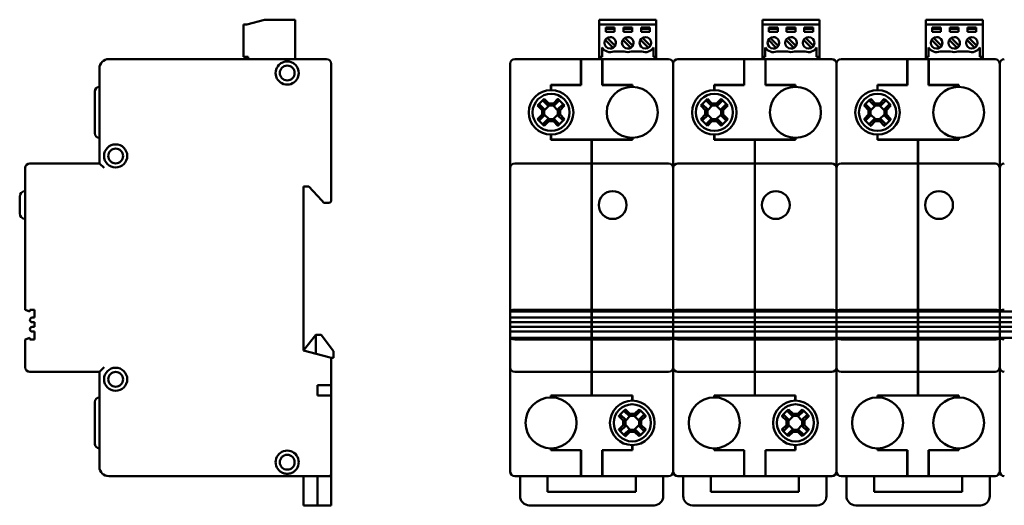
# Model space of a CAD drawing. Header units: millimetres. Extents: x 30 to 384, y 41 to 270.
# Tile 1 of 3: x 30 to 242, y 41 to 146. Entities that reach past the tile are written whole.
import ezdxf

# ---------------------------------------------------------------- set-up
doc = ezdxf.new("R2010")
doc.units = ezdxf.units.MM
doc.layers.add('Viditelné hrany(CSN)', color=7, linetype='Continuous', lineweight=50)

msp = doc.modelspace()

# ---------------------------------------------------------------- linework, layer by layer
at = {"layer": 'Viditelné hrany(CSN)'}
for p, q in [((78.12, 144.71), (78.12, 137.71)), ((78.82, 144.71), (78.12, 144.71)), ((78.82, 144.71), (82.62, 145.71)), ((89.22, 145.71), (82.62, 145.71)), ((89.22, 145.71), (89.22, 137.21)), ((154.83, 145.71), (167.13, 145.71)), ((154.83, 144.71), (154.83, 145.71)), ((154.83, 144.71), (154.83, 137.71)), ((167.13, 144.71), (154.83, 144.71)), ((167.13, 144.71), (167.13, 145.71)), ((167.13, 144.71), (167.13, 137.71)), ((190.03, 145.71), (202.33, 145.71)), ((190.03, 144.71), (190.03, 145.71)), ((190.03, 144.71), (190.03, 137.71)), ((202.33, 144.71), (190.03, 144.71)), ((202.33, 144.71), (202.33, 145.71)), ((202.33, 144.71), (202.33, 137.71)), ((225.23, 145.71), (237.53, 145.71)), ((225.23, 144.71), (225.23, 145.71)), ((225.23, 144.71), (225.23, 137.71)), ((237.53, 144.71), (225.23, 144.71)), ((237.53, 144.71), (237.53, 145.71)), ((237.53, 144.71), (237.53, 137.71)), ((156.23, 143.11), (156.23, 144.01)), ((156.23, 144.01), (158.13, 144.01)), ((156.23, 143.71), (158.13, 143.71)), ((158.13, 143.11), (156.23, 143.11)), ((158.13, 144.01), (158.13, 143.11)), ((160.03, 143.11), (160.03, 144.01)), ((160.03, 144.01), (161.93, 144.01)), ((160.03, 143.71), (161.93, 143.71)), ((161.93, 143.11), (160.03, 143.11)), ((161.93, 144.01), (161.93, 143.11)), ((163.83, 143.11), (163.83, 144.01)), ((163.83, 144.01), (165.73, 144.01)), ((163.83, 143.71), (165.73, 143.71)), ((165.73, 143.11), (163.83, 143.11)), ((165.73, 144.01), (165.73, 143.11)), ((191.43, 143.11), (191.43, 144.01)), ((191.43, 144.01), (193.33, 144.01)), ((191.43, 143.71), (193.33, 143.71)), ((193.33, 143.11), (191.43, 143.11)), ((193.33, 144.01), (193.33, 143.11)), ((195.23, 143.11), (195.23, 144.01)), ((195.23, 144.01), (197.13, 144.01)), ((195.23, 143.71), (197.13, 143.71)), ((197.13, 143.11), (195.23, 143.11)), ((197.13, 144.01), (197.13, 143.11)), ((199.03, 143.11), (199.03, 144.01)), ((199.03, 144.01), (200.93, 144.01)), ((199.03, 143.71), (200.93, 143.71)), ((200.93, 143.11), (199.03, 143.11)), ((200.93, 144.01), (200.93, 143.11)), ((226.63, 143.11), (226.63, 144.01)), ((226.63, 144.01), (228.53, 144.01)), ((226.63, 143.71), (228.53, 143.71)), ((228.53, 143.11), (226.63, 143.11)), ((228.53, 144.01), (228.53, 143.11)), ((230.43, 143.11), (230.43, 144.01)), ((230.43, 144.01), (232.33, 144.01)), ((230.43, 143.71), (232.33, 143.71)), ((232.33, 143.11), (230.43, 143.11)), ((232.33, 144.01), (232.33, 143.11)), ((234.23, 143.11), (234.23, 144.01)), ((234.23, 144.01), (236.13, 144.01)), ((234.23, 143.71), (236.13, 143.71)), ((236.13, 143.11), (234.23, 143.11)), ((236.13, 144.01), (236.13, 143.11)), ((157.8, 139.64), (156.1, 141.35)), ((156.52, 141.78), (158.23, 140.07)), ((161.61, 139.64), (159.9, 141.35)), ((160.32, 141.78), (162.04, 140.07)), ((165.42, 139.64), (163.71, 141.36)), ((164.13, 141.78), (165.85, 140.07)), ((193, 139.64), (191.3, 141.35)), ((191.72, 141.78), (193.43, 140.07)), ((196.81, 139.64), (195.1, 141.35)), ((195.52, 141.78), (197.24, 140.07)), ((200.62, 139.64), (198.91, 141.36)), ((199.33, 141.78), (201.05, 140.07)), ((228.2, 139.64), (226.5, 141.35)), ((226.92, 141.78), (228.63, 140.07)), ((232.01, 139.64), (230.3, 141.35)), ((230.72, 141.78), (232.44, 140.07)), ((235.82, 139.64), (234.11, 141.36)), ((234.53, 141.78), (236.25, 140.07)), ((155.44, 137.71), (155.44, 139.71)), ((157.94, 138.87), (160.21, 138.87)), ((161.74, 138.87), (164.01, 138.87)), ((166.51, 139.71), (166.51, 137.71)), ((190.64, 137.71), (190.64, 139.71)), ((193.14, 138.87), (195.41, 138.87)), ((196.94, 138.87), (199.21, 138.87)), ((201.71, 139.71), (201.71, 137.71)), ((225.84, 137.71), (225.84, 139.71)), ((228.34, 138.87), (230.61, 138.87)), ((232.14, 138.87), (234.41, 138.87)), ((236.91, 139.71), (236.91, 137.71)), ((96.02, 137.21), (49.02, 137.21)), ((78.12, 137.71), (79.12, 137.71)), ((79.12, 137.71), (79.12, 137.21)), ((97.02, 106.71), (97.02, 136.21)), ((135.59, 135.21), (135.59, 136.21)), ((150.86, 137.21), (136.59, 137.21)), ((150.86, 137.21), (150.86, 135.21)), ((150.86, 137.21), (150.91, 137.21)), ((150.86, 137.16), (150.91, 137.16)), ((150.91, 135.21), (150.91, 137.21)), ((155.46, 137.21), (150.91, 137.21)), ((154.83, 137.21), (154.83, 137.71)), ((154.83, 137.71), (155.44, 137.71)), ((155.46, 137.21), (155.46, 135.21)), ((155.46, 137.21), (155.51, 137.21)), ((155.51, 137.16), (155.46, 137.16)), ((155.51, 135.21), (155.51, 137.21)), ((169.79, 137.21), (155.51, 137.21)), ((166.51, 137.71), (167.13, 137.71)), ((167.13, 137.71), (167.13, 137.21)), ((170.79, 136.21), (170.79, 135.21)), ((170.79, 135.21), (170.79, 136.21)), ((186.06, 137.21), (171.79, 137.21)), ((186.06, 137.21), (186.06, 135.21)), ((186.06, 137.21), (186.11, 137.21)), ((186.06, 137.16), (186.11, 137.16)), ((186.11, 135.21), (186.11, 137.21)), ((190.66, 137.21), (186.11, 137.21)), ((190.03, 137.21), (190.03, 137.71)), ((190.03, 137.71), (190.64, 137.71)), ((190.66, 137.21), (190.66, 135.21)), ((190.66, 137.21), (190.71, 137.21)), ((190.71, 137.16), (190.66, 137.16)), ((190.71, 135.21), (190.71, 137.21)), ((204.99, 137.21), (190.71, 137.21)), ((201.71, 137.71), (202.33, 137.71)), ((202.33, 137.71), (202.33, 137.21)), ((205.99, 136.21), (205.99, 135.21)), ((205.99, 135.21), (205.99, 136.21)), ((221.26, 137.21), (206.99, 137.21)), ((221.26, 137.21), (221.26, 135.21)), ((221.26, 137.21), (221.31, 137.21)), ((221.26, 137.16), (221.31, 137.16)), ((221.31, 135.21), (221.31, 137.21)), ((225.86, 137.21), (221.31, 137.21)), ((225.23, 137.21), (225.23, 137.71)), ((225.23, 137.71), (225.84, 137.71)), ((225.86, 137.21), (225.86, 135.21)), ((225.86, 137.21), (225.91, 137.21)), ((225.91, 137.16), (225.86, 137.16)), ((225.91, 135.21), (225.91, 137.21)), ((240.19, 137.21), (225.91, 137.21)), ((236.91, 137.71), (237.53, 137.71)), ((237.53, 137.71), (237.53, 137.21)), ((241.19, 136.21), (241.19, 135.21)), ((241.19, 135.21), (241.19, 136.21)), ((47.02, 135.21), (47.02, 114.71)), ((135.59, 135.21), (135.59, 116.31)), ((150.86, 131.64), (150.86, 135.21)), ((150.91, 135.21), (150.91, 131.59)), ((155.46, 131.59), (155.46, 135.21)), ((155.51, 135.21), (155.51, 131.64)), ((170.79, 116.31), (170.79, 135.21)), ((170.79, 135.21), (170.79, 116.31)), ((186.06, 131.64), (186.06, 135.21)), ((186.11, 135.21), (186.11, 131.59)), ((190.66, 131.59), (190.66, 135.21)), ((190.71, 135.21), (190.71, 131.64)), ((205.99, 116.31), (205.99, 135.21)), ((205.99, 135.21), (205.99, 116.31)), ((221.26, 131.64), (221.26, 135.21)), ((221.31, 135.21), (221.31, 131.59)), ((225.86, 131.59), (225.86, 135.21)), ((225.91, 135.21), (225.91, 131.64)), ((241.19, 116.31), (241.19, 135.21)), ((241.19, 135.21), (241.19, 116.31)), ((46.02, 121.21), (46.02, 130.21)), ((144.41, 130.51), (144.41, 131.64)), ((144.41, 131.64), (150.86, 131.64)), ((144.41, 130.51), (144.44, 130.51)), ((144.44, 130.51), (144.46, 130.51)), ((150.91, 131.59), (144.46, 131.59)), ((144.46, 131.59), (144.46, 130.51)), ((161.91, 131.59), (155.46, 131.59)), ((155.51, 131.64), (161.96, 131.64)), ((161.91, 131.21), (161.91, 131.59)), ((161.96, 131.64), (161.96, 131.21)), ((179.61, 130.51), (179.61, 131.64)), ((179.61, 131.64), (186.06, 131.64)), ((179.61, 130.51), (179.64, 130.51)), ((179.64, 130.51), (179.66, 130.51)), ((186.11, 131.59), (179.66, 131.59)), ((179.66, 131.59), (179.66, 130.51)), ((197.11, 131.59), (190.66, 131.59)), ((190.71, 131.64), (197.16, 131.64)), ((197.11, 131.21), (197.11, 131.59)), ((197.16, 131.64), (197.16, 131.21)), ((214.81, 130.51), (214.81, 131.64)), ((214.81, 131.64), (221.26, 131.64)), ((214.81, 130.51), (214.84, 130.51)), ((214.84, 130.51), (214.86, 130.51)), ((221.31, 131.59), (214.86, 131.59)), ((214.86, 131.59), (214.86, 130.51)), ((232.31, 131.59), (225.86, 131.59)), ((225.91, 131.64), (232.36, 131.64)), ((232.31, 131.21), (232.31, 131.59)), ((232.36, 131.64), (232.36, 131.21)), ((143.75, 127.2), (142.8, 128.15)), ((142.97, 128.62), (143.94, 127.65)), ((143.94, 127.65), (144.93, 127.65)), ((144.93, 127.65), (145.9, 128.62)), ((146.07, 128.15), (145.12, 127.2)), ((178.95, 127.2), (178, 128.15)), ((178.17, 128.62), (179.14, 127.65)), ((179.14, 127.65), (180.13, 127.65)), ((180.13, 127.65), (181.1, 128.62)), ((181.27, 128.15), (180.32, 127.2)), ((214.15, 127.2), (213.2, 128.15)), ((213.37, 128.62), (214.34, 127.65)), ((214.34, 127.65), (215.33, 127.65)), ((215.33, 127.65), (216.3, 128.62)), ((216.47, 128.15), (215.52, 127.2)), ((142.5, 126.21), (141.53, 127.18)), ((142, 127.35), (142.95, 126.4)), ((142.5, 125.22), (142.5, 126.21)), ((144, 127.2), (142.95, 126.15)), ((142.95, 126.39), (142.95, 126.4)), ((142.95, 126.39), (142.95, 125.03)), ((143.76, 127.2), (143.75, 127.2)), ((145.12, 127.2), (143.76, 127.2)), ((145.92, 126.15), (144.87, 127.2)), ((145.12, 127.2), (145.12, 127.2)), ((145.92, 126.4), (146.87, 127.35)), ((145.92, 126.39), (145.92, 126.4)), ((145.92, 125.03), (145.92, 126.39)), ((147.34, 127.18), (146.37, 126.21)), ((146.37, 126.21), (146.37, 125.22)), ((177.7, 126.21), (176.73, 127.18)), ((177.2, 127.35), (178.15, 126.4)), ((177.7, 125.22), (177.7, 126.21)), ((179.2, 127.2), (178.15, 126.15)), ((178.15, 126.39), (178.15, 126.4)), ((178.15, 126.39), (178.15, 125.03)), ((178.96, 127.2), (178.95, 127.2)), ((180.32, 127.2), (178.96, 127.2)), ((181.12, 126.15), (180.07, 127.2)), ((180.32, 127.2), (180.32, 127.2)), ((181.12, 126.4), (182.07, 127.35)), ((181.12, 126.39), (181.12, 126.4)), ((181.12, 125.03), (181.12, 126.39)), ((182.54, 127.18), (181.57, 126.21)), ((181.57, 126.21), (181.57, 125.22)), ((212.9, 126.21), (211.93, 127.18)), ((212.4, 127.35), (213.35, 126.4)), ((212.9, 125.22), (212.9, 126.21)), ((214.4, 127.2), (213.35, 126.15)), ((213.35, 126.39), (213.35, 126.4)), ((213.35, 126.39), (213.35, 125.03)), ((214.16, 127.2), (214.15, 127.2)), ((215.52, 127.2), (214.16, 127.2)), ((216.32, 126.15), (215.27, 127.2)), ((215.52, 127.2), (215.52, 127.2)), ((216.32, 126.4), (217.27, 127.35)), ((216.32, 126.39), (216.32, 126.4)), ((216.32, 125.03), (216.32, 126.39)), ((217.74, 127.18), (216.77, 126.21)), ((216.77, 126.21), (216.77, 125.22)), ((141.53, 124.25), (142.5, 125.22)), ((142.95, 125.03), (142, 124.08)), ((142.8, 123.28), (143.75, 124.23)), ((142.95, 125.28), (144, 124.23)), ((142.95, 125.03), (142.95, 125.03)), ((143.94, 123.78), (142.97, 122.81)), ((143.76, 124.23), (143.75, 124.23)), ((143.76, 124.23), (145.12, 124.23)), ((144.93, 123.78), (143.94, 123.78)), ((144.87, 124.23), (145.92, 125.28)), ((145.9, 122.81), (144.93, 123.78)), ((145.12, 124.23), (146.07, 123.28)), ((145.12, 124.23), (145.12, 124.23)), ((146.87, 124.08), (145.92, 125.03)), ((145.92, 125.03), (145.92, 125.03)), ((146.37, 125.22), (147.34, 124.25)), ((176.73, 124.25), (177.7, 125.22)), ((178.15, 125.03), (177.2, 124.08)), ((178, 123.28), (178.95, 124.23)), ((178.15, 125.28), (179.2, 124.23)), ((178.15, 125.03), (178.15, 125.03)), ((179.14, 123.78), (178.17, 122.81)), ((178.96, 124.23), (178.95, 124.23)), ((178.96, 124.23), (180.32, 124.23)), ((180.13, 123.78), (179.14, 123.78)), ((180.07, 124.23), (181.12, 125.28)), ((181.1, 122.81), (180.13, 123.78)), ((180.32, 124.23), (181.27, 123.28)), ((180.32, 124.23), (180.32, 124.23)), ((182.07, 124.08), (181.12, 125.03)), ((181.12, 125.03), (181.12, 125.03)), ((181.57, 125.22), (182.54, 124.25)), ((211.93, 124.25), (212.9, 125.22)), ((213.35, 125.03), (212.4, 124.08)), ((213.2, 123.28), (214.15, 124.23)), ((213.35, 125.28), (214.4, 124.23)), ((213.35, 125.03), (213.35, 125.03)), ((214.34, 123.78), (213.37, 122.81)), ((214.16, 124.23), (214.15, 124.23)), ((214.16, 124.23), (215.52, 124.23)), ((215.33, 123.78), (214.34, 123.78)), ((215.27, 124.23), (216.32, 125.28)), ((216.3, 122.81), (215.33, 123.78)), ((215.52, 124.23), (216.47, 123.28)), ((215.52, 124.23), (215.52, 124.23)), ((217.27, 124.08), (216.32, 125.03)), ((216.32, 125.03), (216.32, 125.03)), ((216.77, 125.22), (217.74, 124.25)), ((144.41, 119.79), (144.41, 120.91)), ((144.44, 120.91), (144.41, 120.91)), ((153.16, 119.79), (144.41, 119.79)), ((144.46, 120.91), (144.44, 120.91)), ((144.46, 120.91), (144.46, 119.84)), ((144.46, 119.84), (161.91, 119.84)), ((153.16, 114.71), (153.16, 119.79)), ((161.96, 119.79), (153.21, 119.79)), ((153.21, 119.79), (153.21, 114.71)), ((161.91, 119.84), (161.91, 120.21)), ((161.96, 120.21), (161.96, 119.79)), ((179.61, 119.79), (179.61, 120.91)), ((179.64, 120.91), (179.61, 120.91)), ((188.36, 119.79), (179.61, 119.79)), ((179.66, 120.91), (179.64, 120.91)), ((179.66, 120.91), (179.66, 119.84)), ((179.66, 119.84), (197.11, 119.84)), ((188.36, 114.71), (188.36, 119.79)), ((197.16, 119.79), (188.41, 119.79)), ((188.41, 119.79), (188.41, 114.71)), ((197.11, 119.84), (197.11, 120.21)), ((197.16, 120.21), (197.16, 119.79)), ((214.81, 119.79), (214.81, 120.91)), ((214.84, 120.91), (214.81, 120.91)), ((223.56, 119.79), (214.81, 119.79)), ((214.86, 120.91), (214.84, 120.91)), ((214.86, 120.91), (214.86, 119.84)), ((214.86, 119.84), (232.31, 119.84)), ((223.56, 114.71), (223.56, 119.79)), ((232.36, 119.79), (223.61, 119.79)), ((223.61, 119.79), (223.61, 114.71)), ((232.31, 119.84), (232.31, 120.21)), ((232.36, 120.21), (232.36, 119.79)), ((47.02, 114.71), (32.02, 114.71)), ((48.02, 113.71), (47.02, 114.71)), ((135.59, 116.31), (135.59, 113.71)), ((153.16, 114.71), (136.59, 114.71)), ((153.16, 114.71), (153.16, 113.71)), ((153.21, 113.71), (153.21, 114.71)), ((169.79, 114.71), (153.21, 114.71)), ((170.79, 113.71), (170.79, 116.31)), ((170.79, 116.31), (170.79, 113.71)), ((188.36, 114.71), (171.79, 114.71)), ((188.36, 114.71), (188.36, 113.71)), ((188.41, 113.71), (188.41, 114.71)), ((204.99, 114.71), (188.41, 114.71)), ((205.99, 113.71), (205.99, 116.31)), ((205.99, 116.31), (205.99, 113.71)), ((223.56, 114.71), (206.99, 114.71)), ((223.56, 114.71), (223.56, 113.71)), ((223.61, 113.71), (223.61, 114.71)), ((240.19, 114.71), (223.61, 114.71)), ((241.19, 113.71), (241.19, 116.31)), ((241.19, 116.31), (241.19, 113.71)), ((31.02, 113.71), (31.02, 83.11)), ((135.59, 113.71), (135.59, 83.11)), ((153.16, 114.66), (153.21, 114.66)), ((153.16, 83.11), (153.16, 113.71)), ((153.21, 113.71), (153.21, 83.11)), ((170.79, 83.11), (170.79, 113.71)), ((170.79, 113.71), (170.79, 83.11)), ((188.36, 114.66), (188.41, 114.66)), ((188.36, 83.11), (188.36, 113.71)), ((188.41, 113.71), (188.41, 83.11)), ((205.99, 83.11), (205.99, 113.71)), ((205.99, 113.71), (205.99, 83.11)), ((223.56, 114.66), (223.61, 114.66)), ((223.56, 83.11), (223.56, 113.71)), ((223.61, 113.71), (223.61, 83.11)), ((241.19, 83.11), (241.19, 113.71)), ((241.19, 113.71), (241.19, 83.11)), ((91.02, 109.71), (92.22, 109.71)), ((91.02, 74.31), (91.02, 109.71)), ((92.22, 109.71), (94.97, 106.71)), ((29.82, 103.91), (29.82, 107.51)), ((95.42, 106.21), (94.97, 106.71)), ((95.42, 106.21), (96.02, 106.21)), ((96.52, 106.21), (96.02, 106.21)), ((32.02, 82.76), (31.02, 83.11)), ((32.02, 82.76), (32.02, 83.11)), ((32.02, 83.11), (33.02, 83.11)), ((33.02, 83.11), (33.02, 81.41)), ((135.59, 83.11), (135.59, 82.76)), ((136.59, 83.11), (153.16, 83.11)), ((153.16, 83.15), (153.21, 83.15)), ((153.16, 82.76), (153.16, 83.11)), ((153.16, 82.83), (153.21, 82.83)), ((153.21, 83.11), (153.21, 82.76)), ((153.21, 83.11), (169.79, 83.11)), ((170.79, 82.76), (170.79, 83.11)), ((170.79, 83.11), (170.79, 82.76)), ((171.79, 83.11), (188.36, 83.11)), ((188.36, 83.15), (188.41, 83.15)), ((188.36, 82.76), (188.36, 83.11)), ((188.36, 82.83), (188.41, 82.83)), ((188.41, 83.11), (188.41, 82.76)), ((188.41, 83.11), (204.99, 83.11)), ((205.99, 82.76), (205.99, 83.11)), ((205.99, 83.11), (205.99, 82.76)), ((206.99, 83.11), (223.56, 83.11)), ((223.56, 83.15), (223.61, 83.15)), ((223.56, 82.76), (223.56, 83.11)), ((223.56, 82.83), (223.61, 82.83)), ((223.61, 83.11), (223.61, 82.76)), ((223.61, 83.11), (240.19, 83.11)), ((241.19, 82.76), (241.19, 83.11)), ((241.19, 83.11), (241.19, 82.76)), ((33.02, 81.41), (32.52, 81.41)), ((153.16, 82.76), (135.59, 82.76)), ((135.59, 81.41), (135.59, 82.76)), ((153.16, 81.41), (135.59, 81.41)), ((135.59, 80.41), (135.59, 81.41)), ((153.16, 81.41), (153.16, 82.76)), ((153.16, 81.41), (153.16, 80.41)), ((153.16, 81.36), (153.21, 81.36)), ((153.21, 82.76), (153.21, 81.41)), ((170.79, 82.76), (153.21, 82.76)), ((153.21, 80.41), (153.21, 81.41)), ((170.79, 81.41), (153.21, 81.41)), ((170.79, 82.76), (170.79, 81.41)), ((188.36, 82.76), (170.79, 82.76)), ((170.79, 81.41), (170.79, 82.76)), ((170.79, 81.41), (170.79, 80.41)), ((188.36, 81.41), (170.79, 81.41)), ((170.79, 80.41), (170.79, 81.41)), ((188.36, 81.41), (188.36, 82.76)), ((188.36, 81.41), (188.36, 80.41)), ((188.36, 81.36), (188.41, 81.36)), ((188.41, 82.76), (188.41, 81.41)), ((205.99, 82.76), (188.41, 82.76)), ((188.41, 80.41), (188.41, 81.41)), ((205.99, 81.41), (188.41, 81.41)), ((205.99, 82.76), (205.99, 81.41)), ((223.56, 82.76), (205.99, 82.76)), ((205.99, 81.41), (205.99, 82.76)), ((205.99, 81.41), (205.99, 80.41)), ((223.56, 81.41), (205.99, 81.41)), ((205.99, 80.41), (205.99, 81.41)), ((223.56, 81.41), (223.56, 82.76)), ((223.56, 81.41), (223.56, 80.41)), ((223.56, 81.36), (223.61, 81.36)), ((223.61, 82.76), (223.61, 81.41)), ((241.19, 82.76), (223.61, 82.76)), ((223.61, 80.41), (223.61, 81.41)), ((241.19, 81.41), (223.61, 81.41)), ((241.19, 82.76), (241.19, 81.41)), ((258.76, 82.76), (241.19, 82.76)), ((241.19, 81.41), (241.19, 82.76)), ((241.19, 81.41), (241.19, 80.41)), ((258.76, 81.41), (241.19, 81.41)), ((241.19, 80.41), (241.19, 81.41)), ((32.52, 80.41), (33.02, 80.41)), ((33.02, 79.41), (32.52, 79.41)), ((33.02, 80.41), (33.02, 79.41)), ((135.59, 79.41), (135.59, 80.41)), ((135.59, 80.41), (153.16, 80.41)), ((153.16, 79.41), (135.59, 79.41)), ((135.59, 78.41), (135.59, 79.41)), ((153.16, 80.46), (153.21, 80.46)), ((153.16, 79.41), (153.16, 80.41)), ((153.16, 79.41), (153.16, 78.41)), ((153.16, 79.36), (153.21, 79.36)), ((153.21, 80.41), (153.21, 79.41)), ((153.21, 80.41), (170.79, 80.41)), ((153.21, 78.41), (153.21, 79.41)), ((170.79, 79.41), (153.21, 79.41)), ((170.79, 80.41), (170.79, 79.41)), ((170.79, 79.41), (170.79, 80.41)), ((170.79, 80.41), (188.36, 80.41)), ((170.79, 79.41), (170.79, 78.41)), ((188.36, 79.41), (170.79, 79.41)), ((170.79, 78.41), (170.79, 79.41)), ((188.36, 80.46), (188.41, 80.46)), ((188.36, 79.41), (188.36, 80.41)), ((188.36, 79.41), (188.36, 78.41)), ((188.36, 79.36), (188.41, 79.36)), ((188.41, 80.41), (188.41, 79.41)), ((188.41, 80.41), (205.99, 80.41)), ((188.41, 78.41), (188.41, 79.41)), ((205.99, 79.41), (188.41, 79.41)), ((205.99, 80.41), (205.99, 79.41)), ((205.99, 79.41), (205.99, 80.41)), ((205.99, 80.41), (223.56, 80.41)), ((205.99, 79.41), (205.99, 78.41)), ((223.56, 79.41), (205.99, 79.41)), ((205.99, 78.41), (205.99, 79.41)), ((223.56, 80.46), (223.61, 80.46)), ((223.56, 79.41), (223.56, 80.41)), ((223.56, 79.41), (223.56, 78.41)), ((223.56, 79.36), (223.61, 79.36)), ((223.61, 80.41), (223.61, 79.41)), ((223.61, 80.41), (241.19, 80.41)), ((223.61, 78.41), (223.61, 79.41)), ((241.19, 79.41), (223.61, 79.41)), ((241.19, 80.41), (241.19, 79.41)), ((241.19, 79.41), (241.19, 80.41)), ((241.19, 80.41), (258.76, 80.41)), ((241.19, 79.41), (241.19, 78.41)), ((258.76, 79.41), (241.19, 79.41)), ((241.19, 78.41), (241.19, 79.41)), ((31.02, 76.71), (32.02, 77.06)), ((31.02, 76.71), (31.02, 70.71)), ((32.02, 76.71), (32.02, 77.06)), ((33.02, 76.71), (32.02, 76.71)), ((32.52, 78.41), (33.02, 78.41)), ((33.02, 78.41), (33.02, 76.71)), ((91.02, 74.31), (93.72, 77.71)), ((93.72, 77.71), (94.82, 77.71)), ((93.72, 73.59), (93.72, 77.71)), ((94.82, 77.71), (97.52, 74.21)), ((135.59, 77.06), (135.59, 78.41)), ((135.59, 78.41), (153.16, 78.41)), ((135.59, 77.06), (135.59, 76.71)), ((153.16, 77.06), (135.59, 77.06)), ((135.59, 76.71), (135.59, 70.71)), ((153.16, 76.71), (136.59, 76.71)), ((153.16, 78.46), (153.21, 78.46)), ((153.16, 77.06), (153.16, 78.41)), ((153.16, 76.71), (153.16, 77.06)), ((153.16, 76.99), (153.21, 76.99)), ((153.16, 70.71), (153.16, 76.71)), ((153.16, 76.68), (153.21, 76.68)), ((153.21, 78.41), (153.21, 77.06)), ((153.21, 78.41), (170.79, 78.41)), ((153.21, 77.06), (153.21, 76.71)), ((170.79, 77.06), (153.21, 77.06)), ((153.21, 76.71), (153.21, 70.71)), ((169.79, 76.71), (153.21, 76.71)), ((170.79, 78.41), (170.79, 77.06)), ((170.79, 77.06), (170.79, 78.41)), ((170.79, 78.41), (188.36, 78.41)), ((170.79, 76.71), (170.79, 77.06)), ((170.79, 77.06), (170.79, 76.71)), ((188.36, 77.06), (170.79, 77.06)), ((170.79, 70.71), (170.79, 76.71)), ((170.79, 76.71), (170.79, 70.71)), ((188.36, 76.71), (171.79, 76.71)), ((188.36, 78.46), (188.41, 78.46)), ((188.36, 77.06), (188.36, 78.41)), ((188.36, 76.71), (188.36, 77.06)), ((188.36, 76.99), (188.41, 76.99)), ((188.36, 70.71), (188.36, 76.71)), ((188.36, 76.68), (188.41, 76.68)), ((188.41, 78.41), (188.41, 77.06)), ((188.41, 78.41), (205.99, 78.41)), ((188.41, 77.06), (188.41, 76.71)), ((205.99, 77.06), (188.41, 77.06)), ((188.41, 76.71), (188.41, 70.71)), ((204.99, 76.71), (188.41, 76.71)), ((205.99, 78.41), (205.99, 77.06)), ((205.99, 77.06), (205.99, 78.41)), ((205.99, 78.41), (223.56, 78.41)), ((205.99, 76.71), (205.99, 77.06)), ((205.99, 77.06), (205.99, 76.71)), ((223.56, 77.06), (205.99, 77.06)), ((205.99, 70.71), (205.99, 76.71)), ((205.99, 76.71), (205.99, 70.71)), ((223.56, 76.71), (206.99, 76.71)), ((223.56, 78.46), (223.61, 78.46)), ((223.56, 77.06), (223.56, 78.41)), ((223.56, 76.71), (223.56, 77.06)), ((223.56, 76.99), (223.61, 76.99)), ((223.56, 70.71), (223.56, 76.71)), ((223.56, 76.68), (223.61, 76.68)), ((223.61, 78.41), (223.61, 77.06)), ((223.61, 78.41), (241.19, 78.41)), ((223.61, 77.06), (223.61, 76.71)), ((241.19, 77.06), (223.61, 77.06)), ((223.61, 76.71), (223.61, 70.71)), ((240.19, 76.71), (223.61, 76.71)), ((241.19, 78.41), (241.19, 77.06)), ((241.19, 77.06), (241.19, 78.41)), ((241.19, 78.41), (258.76, 78.41)), ((241.19, 76.71), (241.19, 77.06)), ((241.19, 77.06), (241.19, 76.71)), ((258.76, 77.06), (241.19, 77.06)), ((241.19, 70.71), (241.19, 76.71)), ((241.19, 76.71), (241.19, 70.71)), ((96.52, 72.85), (91.02, 74.31)), ((96.52, 72.85), (97.02, 72.71)), ((97.02, 66.81), (97.02, 72.71)), ((97.52, 72.71), (97.02, 72.71)), ((97.52, 74.21), (97.52, 72.71)), ((48.02, 70.71), (47.02, 69.71)), ((135.59, 70.71), (135.59, 68.11)), ((153.16, 70.71), (153.16, 69.71)), ((153.21, 69.71), (153.21, 70.71)), ((170.79, 68.11), (170.79, 70.71)), ((170.79, 70.71), (170.79, 68.11)), ((188.36, 70.71), (188.36, 69.71)), ((188.41, 69.71), (188.41, 70.71)), ((205.99, 68.11), (205.99, 70.71)), ((205.99, 70.71), (205.99, 68.11)), ((223.56, 70.71), (223.56, 69.71)), ((223.61, 69.71), (223.61, 70.71)), ((241.19, 68.11), (241.19, 70.71)), ((241.19, 70.71), (241.19, 68.11)), ((32.02, 69.71), (47.02, 69.71)), ((47.02, 69.71), (47.02, 49.21)), ((135.59, 68.11), (135.59, 49.21)), ((136.59, 69.71), (153.16, 69.71)), ((153.16, 69.76), (153.21, 69.76)), ((153.16, 64.64), (153.16, 69.71)), ((153.21, 69.71), (153.21, 64.64)), ((153.21, 69.71), (169.79, 69.71)), ((170.79, 49.21), (170.79, 68.11)), ((170.79, 68.11), (170.79, 49.21)), ((171.79, 69.71), (188.36, 69.71)), ((188.36, 69.76), (188.41, 69.76)), ((188.36, 64.64), (188.36, 69.71)), ((188.41, 69.71), (188.41, 64.64)), ((188.41, 69.71), (204.99, 69.71)), ((205.99, 49.21), (205.99, 68.11)), ((205.99, 68.11), (205.99, 49.21)), ((206.99, 69.71), (223.56, 69.71)), ((223.56, 69.76), (223.61, 69.76)), ((223.56, 64.64), (223.56, 69.71)), ((223.61, 69.71), (223.61, 64.64)), ((223.61, 69.71), (240.19, 69.71)), ((241.19, 49.21), (241.19, 68.11)), ((241.19, 68.11), (241.19, 49.21)), ((94.02, 66.81), (96.52, 66.81)), ((94.02, 66.81), (94.02, 64.61)), ((97.02, 66.81), (96.52, 66.81)), ((96.97, 64.61), (96.97, 66.81)), ((96.52, 64.61), (94.02, 64.61)), ((96.52, 64.61), (96.97, 64.61)), ((96.97, 64.49), (96.97, 64.61)), ((97.02, 48.21), (97.02, 64.39)), ((144.41, 64.21), (144.41, 64.64)), ((144.41, 64.64), (153.16, 64.64)), ((144.46, 64.59), (161.91, 64.59)), ((144.46, 64.59), (144.46, 64.21)), ((153.21, 64.64), (161.96, 64.64)), ((161.91, 63.51), (161.91, 64.59)), ((161.96, 64.64), (161.96, 63.51)), ((179.61, 64.21), (179.61, 64.64)), ((179.61, 64.64), (188.36, 64.64)), ((179.66, 64.59), (197.11, 64.59)), ((179.66, 64.59), (179.66, 64.21)), ((188.41, 64.64), (197.16, 64.64)), ((197.11, 63.51), (197.11, 64.59)), ((197.16, 64.64), (197.16, 63.51)), ((214.81, 64.21), (214.81, 64.64)), ((214.81, 64.64), (223.56, 64.64)), ((214.86, 64.59), (232.31, 64.59)), ((214.86, 64.59), (214.86, 64.21)), ((223.61, 64.64), (232.36, 64.64)), ((232.31, 64.21), (232.31, 64.59)), ((232.36, 64.64), (232.36, 64.21)), ((46.02, 54.21), (46.02, 63.21)), ((160.47, 61.62), (161.44, 60.65)), ((161.91, 63.51), (161.94, 63.51)), ((161.94, 63.51), (161.96, 63.51)), ((162.43, 60.65), (163.4, 61.62)), ((195.67, 61.62), (196.64, 60.65)), ((197.11, 63.51), (197.14, 63.51)), ((197.14, 63.51), (197.16, 63.51)), ((197.63, 60.65), (198.6, 61.62)), ((160, 59.21), (159.03, 60.18)), ((159.5, 60.35), (160.45, 59.4)), ((161.25, 60.2), (160.3, 61.15)), ((161.5, 60.2), (160.45, 59.15)), ((161.26, 60.2), (161.25, 60.2)), ((162.62, 60.2), (161.26, 60.2)), ((161.44, 60.65), (162.43, 60.65)), ((163.42, 59.15), (162.37, 60.2)), ((163.57, 61.15), (162.62, 60.2)), ((162.62, 60.2), (162.62, 60.2)), ((163.42, 59.4), (164.37, 60.35)), ((164.84, 60.18), (163.87, 59.21)), ((195.2, 59.21), (194.23, 60.18)), ((194.7, 60.35), (195.65, 59.4)), ((196.45, 60.2), (195.5, 61.15)), ((196.7, 60.2), (195.65, 59.15)), ((196.46, 60.2), (196.45, 60.2)), ((197.82, 60.2), (196.46, 60.2)), ((196.64, 60.65), (197.63, 60.65)), ((198.62, 59.15), (197.57, 60.2)), ((198.77, 61.15), (197.82, 60.2)), ((197.82, 60.2), (197.82, 60.2)), ((198.62, 59.4), (199.57, 60.35)), ((200.04, 60.18), (199.07, 59.21)), ((159.03, 57.25), (160, 58.22)), ((160.45, 58.03), (159.5, 57.08)), ((160, 58.22), (160, 59.21)), ((160.45, 59.39), (160.45, 59.4)), ((160.45, 59.39), (160.45, 58.03)), ((160.45, 58.28), (161.5, 57.23)), ((160.45, 58.03), (160.45, 58.03)), ((162.37, 57.23), (163.42, 58.28)), ((163.42, 59.39), (163.42, 59.4)), ((163.42, 58.03), (163.42, 59.39)), ((164.37, 57.08), (163.42, 58.03)), ((163.42, 58.03), (163.42, 58.03)), ((163.87, 59.21), (163.87, 58.22)), ((163.87, 58.22), (164.84, 57.25)), ((194.23, 57.25), (195.2, 58.22)), ((195.65, 58.03), (194.7, 57.08)), ((195.2, 58.22), (195.2, 59.21)), ((195.65, 59.39), (195.65, 59.4)), ((195.65, 59.39), (195.65, 58.03)), ((195.65, 58.28), (196.7, 57.23)), ((195.65, 58.03), (195.65, 58.03)), ((197.57, 57.23), (198.62, 58.28)), ((198.62, 59.39), (198.62, 59.4)), ((198.62, 58.03), (198.62, 59.39)), ((199.57, 57.08), (198.62, 58.03)), ((198.62, 58.03), (198.62, 58.03)), ((199.07, 59.21), (199.07, 58.22)), ((199.07, 58.22), (200.04, 57.25)), ((160.3, 56.28), (161.25, 57.23)), ((161.44, 56.78), (160.47, 55.81)), ((161.26, 57.23), (161.25, 57.23)), ((161.26, 57.23), (162.62, 57.23)), ((162.43, 56.78), (161.44, 56.78)), ((163.4, 55.81), (162.43, 56.78)), ((162.62, 57.23), (163.57, 56.28)), ((162.62, 57.23), (162.62, 57.23)), ((195.5, 56.28), (196.45, 57.23)), ((196.64, 56.78), (195.67, 55.81)), ((196.46, 57.23), (196.45, 57.23)), ((196.46, 57.23), (197.82, 57.23)), ((197.63, 56.78), (196.64, 56.78)), ((198.6, 55.81), (197.63, 56.78)), ((197.82, 57.23), (198.77, 56.28)), ((197.82, 57.23), (197.82, 57.23)), ((144.41, 52.79), (144.41, 53.21)), ((144.46, 53.21), (144.46, 52.84)), ((161.94, 53.91), (161.91, 53.91)), ((161.91, 52.84), (161.91, 53.91)), ((161.96, 53.91), (161.94, 53.91)), ((161.96, 53.91), (161.96, 52.79)), ((179.61, 52.79), (179.61, 53.21)), ((179.66, 53.21), (179.66, 52.84)), ((197.14, 53.91), (197.11, 53.91)), ((197.11, 52.84), (197.11, 53.91)), ((197.16, 53.91), (197.14, 53.91)), ((197.16, 53.91), (197.16, 52.79)), ((214.81, 52.79), (214.81, 53.21)), ((214.86, 53.21), (214.86, 52.84)), ((232.31, 52.84), (232.31, 53.21)), ((232.36, 53.21), (232.36, 52.79)), ((150.86, 52.79), (144.41, 52.79)), ((144.46, 52.84), (150.91, 52.84)), ((150.86, 49.21), (150.86, 52.79)), ((150.91, 52.84), (150.91, 49.21)), ((155.46, 49.21), (155.46, 52.84)), ((155.46, 52.84), (161.91, 52.84)), ((161.96, 52.79), (155.51, 52.79)), ((155.51, 52.79), (155.51, 49.21)), ((186.06, 52.79), (179.61, 52.79)), ((179.66, 52.84), (186.11, 52.84)), ((186.06, 49.21), (186.06, 52.79)), ((186.11, 52.84), (186.11, 49.21)), ((190.66, 49.21), (190.66, 52.84)), ((190.66, 52.84), (197.11, 52.84)), ((197.16, 52.79), (190.71, 52.79)), ((190.71, 52.79), (190.71, 49.21)), ((221.26, 52.79), (214.81, 52.79)), ((214.86, 52.84), (221.31, 52.84)), ((221.26, 49.21), (221.26, 52.79)), ((221.31, 52.84), (221.31, 49.21)), ((225.86, 49.21), (225.86, 52.84)), ((225.86, 52.84), (232.31, 52.84)), ((232.36, 52.79), (225.91, 52.79)), ((225.91, 52.79), (225.91, 49.21)), ((135.59, 48.21), (135.59, 49.21)), ((150.86, 49.21), (150.86, 47.21)), ((150.91, 47.21), (150.91, 49.21)), ((155.46, 49.21), (155.46, 47.21)), ((155.51, 47.21), (155.51, 49.21)), ((170.79, 49.21), (170.79, 48.21)), ((170.79, 48.21), (170.79, 49.21)), ((186.06, 49.21), (186.06, 47.21)), ((186.11, 47.21), (186.11, 49.21)), ((190.66, 49.21), (190.66, 47.21)), ((190.71, 47.21), (190.71, 49.21)), ((205.99, 49.21), (205.99, 48.21)), ((205.99, 48.21), (205.99, 49.21)), ((221.26, 49.21), (221.26, 47.21)), ((221.31, 47.21), (221.31, 49.21)), ((225.86, 49.21), (225.86, 47.21)), ((225.91, 47.21), (225.91, 49.21)), ((241.19, 49.21), (241.19, 48.21)), ((241.19, 48.21), (241.19, 49.21)), ((49.02, 47.21), (96.52, 47.21)), ((91.02, 47.21), (91.02, 42.91)), ((94.02, 42.91), (94.02, 47.21)), ((96.52, 47.21), (97.02, 47.21)), ((96.97, 42.91), (96.97, 47.21)), ((97.02, 48.21), (97.02, 47.71)), ((97.02, 47.71), (97.02, 47.21)), ((136.59, 47.21), (150.86, 47.21)), ((137.74, 47.21), (137.74, 42.91)), ((143.69, 43.81), (143.69, 47.21)), ((150.86, 47.26), (150.91, 47.26)), ((150.91, 47.21), (150.86, 47.21)), ((150.91, 47.21), (155.46, 47.21)), ((155.51, 47.26), (155.46, 47.26)), ((155.51, 47.21), (155.46, 47.21)), ((155.51, 47.21), (169.79, 47.21)), ((162.69, 47.21), (162.69, 43.81)), ((168.64, 47.21), (168.64, 42.91)), ((171.79, 47.21), (186.06, 47.21)), ((172.94, 47.21), (172.94, 42.91)), ((178.89, 43.81), (178.89, 47.21)), ((186.06, 47.26), (186.11, 47.26)), ((186.11, 47.21), (186.06, 47.21)), ((186.11, 47.21), (190.66, 47.21)), ((190.71, 47.26), (190.66, 47.26)), ((190.71, 47.21), (190.66, 47.21)), ((190.71, 47.21), (204.99, 47.21)), ((197.89, 47.21), (197.89, 43.81)), ((203.84, 47.21), (203.84, 42.91)), ((206.99, 47.21), (221.26, 47.21)), ((208.14, 47.21), (208.14, 42.91)), ((214.09, 43.81), (214.09, 47.21)), ((221.26, 47.26), (221.31, 47.26)), ((221.31, 47.21), (221.26, 47.21)), ((221.31, 47.21), (225.86, 47.21)), ((225.91, 47.26), (225.86, 47.26)), ((225.91, 47.21), (225.86, 47.21)), ((225.91, 47.21), (240.19, 47.21)), ((233.09, 47.21), (233.09, 43.81)), ((239.04, 47.21), (239.04, 42.91)), ((91.02, 40.91), (91.02, 42.91)), ((94.02, 42.91), (94.02, 40.91)), ((96.97, 42.91), (96.97, 40.91)), ((162.69, 43.81), (143.69, 43.81)), ((197.89, 43.81), (178.89, 43.81)), ((233.09, 43.81), (214.09, 43.81)), ((91.02, 40.91), (94.02, 40.91)), ((94.02, 40.91), (96.97, 40.91)), ((166.64, 40.91), (139.74, 40.91)), ((201.84, 40.91), (174.94, 40.91)), ((237.04, 40.91), (210.14, 40.91))]:
    msp.add_line(p, q, dxfattribs=at)
for centre, radius in [((157.18, 140.71), 1.25), ((160.98, 140.71), 1.25), ((164.78, 140.71), 1.25), ((192.38, 140.71), 1.25), ((196.18, 140.71), 1.25), ((199.98, 140.71), 1.25), ((227.58, 140.71), 1.25), ((231.38, 140.71), 1.25), ((235.18, 140.71), 1.25), ((87.52, 134.21), 1.6), ((144.44, 125.71), 4), ((179.64, 125.71), 4), ((214.84, 125.71), 4), ((50.52, 116.31), 2.5), ((50.52, 116.31), 1.6), ((157.71, 105.71), 3), ((192.91, 105.71), 3), ((228.11, 105.71), 3), ((50.52, 68.11), 2.5), ((50.52, 68.11), 1.6), ((161.94, 58.71), 4), ((197.14, 58.71), 4), ((87.52, 50.21), 1.6)]:
    msp.add_circle(centre, radius, dxfattribs=at)
for centre, radius, start, end in [((157.16, 140.71), 1.25, 328.8865, 89.5416), ((160.97, 140.71), 1.25, 328.8865, 89.7708), ((192.36, 140.71), 1.25, 328.8865, 89.5416), ((196.17, 140.71), 1.25, 328.8865, 89.7708), ((227.56, 140.71), 1.25, 328.8865, 89.5416), ((231.37, 140.71), 1.25, 328.8865, 89.7708), ((157.18, 140.71), 2, 210, 292.5195), ((157.16, 140.71), 1.25, 270.4584, 301.1135), ((157.16, 140.71), 1.25, 301.1135, 328.8865), ((160.98, 140.71), 2, 247.4805, 292.5195), ((160.97, 140.71), 1.25, 270.2292, 301.1135), ((160.97, 140.71), 1.25, 301.1135, 328.8865), ((164.78, 140.71), 2, 247.4805, 330), ((192.38, 140.71), 2, 210, 292.5195), ((192.36, 140.71), 1.25, 270.4584, 301.1135), ((192.36, 140.71), 1.25, 301.1135, 328.8865), ((196.18, 140.71), 2, 247.4805, 292.5195), ((196.17, 140.71), 1.25, 270.2292, 301.1135), ((196.17, 140.71), 1.25, 301.1135, 328.8865), ((199.98, 140.71), 2, 247.4805, 330), ((227.58, 140.71), 2, 210, 292.5195), ((227.56, 140.71), 1.25, 270.4584, 301.1135), ((227.56, 140.71), 1.25, 301.1135, 328.8865), ((231.38, 140.71), 2, 247.4805, 292.5195), ((231.37, 140.71), 1.25, 270.2292, 301.1135), ((231.37, 140.71), 1.25, 301.1135, 328.8865), ((235.18, 140.71), 2, 247.4805, 330), ((49.02, 135.21), 2, 90, 180), ((87.52, 134.21), 2.5, 126.8699, 53.1301), ((96.02, 136.21), 1, 0, 90), ((136.59, 136.21), 1, 90, 180), ((169.79, 136.21), 1, 0, 90), ((171.79, 136.21), 1, 90, 180), ((204.99, 136.21), 1, 0, 90), ((206.99, 136.21), 1, 90, 180), ((240.19, 136.21), 1, 0, 90), ((242.19, 136.21), 1, 90, 180), ((47.02, 130.21), 1, 90, 180), ((144.44, 125.71), 4.8, 90, 270), ((144.44, 125.71), 4.8, 270, 90), ((161.94, 125.71), 5.5, 90.2604, 269.7396), ((161.94, 125.71), 5.5, 89.7396, 90.2604), ((161.94, 125.71), 5.5, 270.2604, 89.7396), ((179.64, 125.71), 4.8, 90, 270), ((179.64, 125.71), 4.8, 270, 90), ((197.14, 125.71), 5.5, 90.2604, 269.7396), ((197.14, 125.71), 5.5, 89.7396, 90.2604), ((197.14, 125.71), 5.5, 270.2604, 89.7396), ((214.84, 125.71), 4.8, 90, 270), ((214.84, 125.71), 4.8, 270, 90), ((232.34, 125.71), 5.5, 90.2604, 269.7396), ((232.34, 125.71), 5.5, 89.7396, 90.2604), ((232.34, 125.71), 5.5, 270.2604, 89.7396), ((47.02, 121.21), 1, 180, 270), ((161.94, 125.71), 5.5, 269.7396, 270.2604), ((197.14, 125.71), 5.5, 269.7396, 270.2604), ((232.34, 125.71), 5.5, 269.7396, 270.2604), ((32.02, 113.71), 1, 90, 180), ((136.59, 113.71), 1, 90, 180), ((169.79, 113.71), 1, 0, 90), ((171.79, 113.71), 1, 90, 180), ((204.99, 113.71), 1, 0, 90), ((206.99, 113.71), 1, 90, 180), ((240.19, 113.71), 1, 0, 90), ((242.19, 113.71), 1, 90, 180), ((31.02, 107.51), 1.2, 90, 180), ((96.52, 106.71), 0.5, 270, 0), ((31.02, 103.91), 1.2, 180, 270), ((32.52, 80.91), 0.5, 90, 270), ((32.52, 78.91), 0.5, 90, 270), ((32.02, 70.71), 1, 180, 270), ((136.59, 70.71), 1, 180, 270), ((169.79, 70.71), 1, 270, 0), ((171.79, 70.71), 1, 180, 270), ((204.99, 70.71), 1, 270, 0), ((206.99, 70.71), 1, 180, 270), ((240.19, 70.71), 1, 270, 0), ((242.19, 70.71), 1, 180, 270), ((47.02, 63.21), 1, 90, 180), ((144.44, 58.71), 5.5, 90.2604, 269.7396), ((144.44, 58.71), 5.5, 89.7396, 90.2604), ((144.44, 58.71), 5.5, 270.2604, 89.7396), ((179.64, 58.71), 5.5, 90.2604, 269.7396), ((179.64, 58.71), 5.5, 89.7396, 90.2604), ((179.64, 58.71), 5.5, 270.2604, 89.7396), ((214.84, 58.71), 5.5, 90.2604, 269.7396), ((214.84, 58.71), 5.5, 89.7396, 90.2604), ((214.84, 58.71), 5.5, 270.2604, 89.7396), ((232.34, 58.71), 5.5, 90.2604, 269.7396), ((232.34, 58.71), 5.5, 89.7396, 90.2604), ((232.34, 58.71), 5.5, 270.2604, 89.7396), ((161.94, 58.71), 4.8, 90, 270), ((161.94, 58.71), 4.8, 270, 90), ((197.14, 58.71), 4.8, 90, 270), ((197.14, 58.71), 4.8, 270, 90), ((47.02, 54.21), 1, 180, 270), ((144.44, 58.71), 5.5, 269.7396, 270.2604), ((179.64, 58.71), 5.5, 269.7396, 270.2604), ((214.84, 58.71), 5.5, 269.7396, 270.2604), ((232.34, 58.71), 5.5, 269.7396, 270.2604), ((87.52, 50.21), 2.5, 306.8699, 233.1301), ((49.02, 49.21), 2, 180, 270), ((96.52, 47.71), 0.5, 270, 0), ((136.59, 48.21), 1, 180, 270), ((169.79, 48.21), 1, 270, 0), ((171.79, 48.21), 1, 180, 270), ((204.99, 48.21), 1, 270, 0), ((206.99, 48.21), 1, 180, 270), ((240.19, 48.21), 1, 270, 0), ((242.19, 48.21), 1, 180, 270), ((139.74, 42.91), 2, 180, 270), ((166.64, 42.91), 2, 270, 0), ((174.94, 42.91), 2, 180, 270), ((201.84, 42.91), 2, 270, 0), ((210.14, 42.91), 2, 180, 270), ((237.04, 42.91), 2, 270, 0)]:
    msp.add_arc(centre, radius, start, end, dxfattribs=at)
for centre, major_axis, ratio, start_param, end_param in [((145.78, 124.37), (-7.1, -7.1), 0.499722, 4.610829, 4.813949), ((143.09, 124.37), (-7.1, 7.1), 0.499722, 4.610829, 4.813949), ((180.98, 124.37), (-7.1, -7.1), 0.499722, 4.610829, 4.813949), ((178.29, 124.37), (-7.1, 7.1), 0.499722, 4.610829, 4.813949), ((216.18, 124.37), (-7.1, -7.1), 0.499722, 4.610829, 4.813949), ((213.49, 124.37), (-7.1, 7.1), 0.499722, 4.610829, 4.813949), ((145.78, 127.06), (7.1, -7.1), 0.499722, 4.610829, 4.813949), ((143.09, 127.06), (7.1, 7.1), 0.499722, 4.610829, 4.813949), ((180.98, 127.06), (7.1, -7.1), 0.499722, 4.610829, 4.813949), ((178.29, 127.06), (7.1, 7.1), 0.499722, 4.610829, 4.813949), ((216.18, 127.06), (7.1, -7.1), 0.499722, 4.610829, 4.813949), ((213.49, 127.06), (7.1, 7.1), 0.499722, 4.610829, 4.813949), ((136.59, 82.76), (1, 0), 0.35, 1.570796, 3.141593), ((169.79, 82.76), (1, 0), 0.35, 0, 1.570796), ((171.79, 82.76), (1, 0), 0.35, 1.570796, 3.141593), ((204.99, 82.76), (1, 0), 0.35, 0, 1.570796), ((206.99, 82.76), (1, 0), 0.35, 1.570796, 3.141593), ((240.19, 82.76), (1, 0), 0.35, 0, 1.570796), ((242.19, 82.76), (1, 0), 0.35, 1.570796, 3.141593), ((136.59, 77.06), (-1, 0), 0.35, 0, 1.570796), ((169.79, 77.06), (-1, 0), 0.35, 1.570796, 3.141593), ((171.79, 77.06), (-1, 0), 0.35, 0, 1.570796), ((204.99, 77.06), (-1, 0), 0.35, 1.570796, 3.141593), ((206.99, 77.06), (-1, 0), 0.35, 0, 1.570796), ((240.19, 77.06), (-1, 0), 0.35, 1.570796, 3.141593), ((242.19, 77.06), (-1, 0), 0.35, 0, 1.570796), ((96.52, 64.39), (-0.5, 0), 0.45098, 3.141593, 4.712389), ((163.28, 57.37), (-7.1, -7.1), 0.499722, 4.610829, 4.813949), ((160.59, 57.37), (-7.1, 7.1), 0.499722, 4.610829, 4.813949), ((198.48, 57.37), (-7.1, -7.1), 0.499722, 4.610829, 4.813949), ((195.79, 57.37), (-7.1, 7.1), 0.499722, 4.610829, 4.813949), ((163.28, 60.06), (7.1, -7.1), 0.499722, 4.610829, 4.813949), ((160.59, 60.06), (7.1, 7.1), 0.499722, 4.610829, 4.813949), ((198.48, 60.06), (7.1, -7.1), 0.499722, 4.610829, 4.813949), ((195.79, 60.06), (7.1, 7.1), 0.499722, 4.610829, 4.813949)]:
    msp.add_ellipse(centre, major_axis=major_axis, ratio=ratio, start_param=start_param, end_param=end_param, dxfattribs=at)
for points in [[(86.02, 136.21), (86.22, 136.36), (86.45, 136.48), (86.96, 136.67), (87.25, 136.71), (87.8, 136.71), (88.09, 136.67), (88.6, 136.48), (88.83, 136.36), (89.02, 136.21)], [(89.02, 48.21), (88.83, 48.07), (88.6, 47.94), (88.09, 47.76), (87.8, 47.71), (87.25, 47.71), (86.96, 47.76), (86.45, 47.94), (86.22, 48.07), (86.02, 48.21)]]:
    msp.add_open_spline(points, degree=3, knots=[0.1744496, 0.1744496, 0.1744496, 0.1744496, 0.2469898, 0.2469898, 0.3292854, 0.3292854, 0.4115811, 0.4115811, 0.4841213, 0.4841213, 0.4841213, 0.4841213], dxfattribs=at)
for points, weights in [([(142.8, 128.15), (142.88, 128.38), (142.97, 128.62)], [1, 1.0002289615, 1]), ([(145.9, 128.62), (145.99, 128.38), (146.07, 128.15)], [1, 1.00022896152, 1]), ([(178, 128.15), (178.08, 128.38), (178.17, 128.62)], [1, 1.0002289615, 1]), ([(181.1, 128.62), (181.19, 128.38), (181.27, 128.15)], [1, 1.00022896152, 1]), ([(213.2, 128.15), (213.28, 128.38), (213.37, 128.62)], [1, 1.0002289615, 1]), ([(216.3, 128.62), (216.39, 128.38), (216.47, 128.15)], [1, 1.00022896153, 1]), ([(141.53, 127.18), (141.77, 127.27), (142, 127.35)], [1, 1.00022896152, 1]), ([(146.87, 127.35), (147.1, 127.27), (147.34, 127.18)], [1, 1.0002289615, 1]), ([(176.73, 127.18), (176.97, 127.27), (177.2, 127.35)], [1, 1.00022896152, 1]), ([(182.07, 127.35), (182.3, 127.27), (182.54, 127.18)], [1, 1.0002289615, 1]), ([(211.93, 127.18), (212.17, 127.27), (212.4, 127.35)], [1, 1.00022896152, 1]), ([(217.27, 127.35), (217.5, 127.27), (217.74, 127.18)], [1, 1.00022896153, 1]), ([(142, 124.08), (141.77, 124.16), (141.53, 124.25)], [1, 1.0002289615, 1]), ([(142.97, 122.81), (142.88, 123.05), (142.8, 123.28)], [1, 1.00022896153, 1]), ([(146.07, 123.28), (145.99, 123.05), (145.9, 122.81)], [1, 1.00022896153, 1]), ([(147.34, 124.25), (147.1, 124.16), (146.87, 124.08)], [1, 1.00022896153, 1]), ([(177.2, 124.08), (176.97, 124.16), (176.73, 124.25)], [1, 1.0002289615, 1]), ([(178.17, 122.81), (178.08, 123.05), (178, 123.28)], [1, 1.00022896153, 1]), ([(181.27, 123.28), (181.19, 123.05), (181.1, 122.81)], [1, 1.00022896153, 1]), ([(182.54, 124.25), (182.3, 124.16), (182.07, 124.08)], [1, 1.00022896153, 1]), ([(212.4, 124.08), (212.17, 124.16), (211.93, 124.25)], [1, 1.0002289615, 1]), ([(213.37, 122.81), (213.28, 123.05), (213.2, 123.28)], [1, 1.00022896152, 1]), ([(216.47, 123.28), (216.39, 123.05), (216.3, 122.81)], [1, 1.0002289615, 1]), ([(217.74, 124.25), (217.5, 124.16), (217.27, 124.08)], [1, 1.00022896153, 1]), ([(160.3, 61.15), (160.38, 61.38), (160.47, 61.62)], [1, 1.0002289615, 1]), ([(163.4, 61.62), (163.49, 61.38), (163.57, 61.15)], [1, 1.00022896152, 1]), ([(195.5, 61.15), (195.58, 61.38), (195.67, 61.62)], [1, 1.0002289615, 1]), ([(198.6, 61.62), (198.69, 61.38), (198.77, 61.15)], [1, 1.00022896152, 1]), ([(159.03, 60.18), (159.27, 60.27), (159.5, 60.35)], [1, 1.00022896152, 1]), ([(164.37, 60.35), (164.6, 60.27), (164.84, 60.18)], [1, 1.0002289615, 1]), ([(194.23, 60.18), (194.47, 60.27), (194.7, 60.35)], [1, 1.00022896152, 1]), ([(199.57, 60.35), (199.8, 60.27), (200.04, 60.18)], [1, 1.0002289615, 1]), ([(159.5, 57.08), (159.27, 57.16), (159.03, 57.25)], [1, 1.0002289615, 1]), ([(160.47, 55.81), (160.38, 56.05), (160.3, 56.28)], [1, 1.00022896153, 1]), ([(163.57, 56.28), (163.49, 56.05), (163.4, 55.81)], [1, 1.00022896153, 1]), ([(164.84, 57.25), (164.6, 57.16), (164.37, 57.08)], [1, 1.00022896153, 1]), ([(194.7, 57.08), (194.47, 57.16), (194.23, 57.25)], [1, 1.0002289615, 1]), ([(195.67, 55.81), (195.58, 56.05), (195.5, 56.28)], [1, 1.00022896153, 1]), ([(198.77, 56.28), (198.69, 56.05), (198.6, 55.81)], [1, 1.00022896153, 1]), ([(200.04, 57.25), (199.8, 57.16), (199.57, 57.08)], [1, 1.00022896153, 1])]:
    msp.add_rational_spline(points, weights, degree=2, dxfattribs=at)
for points in [[(143.94, 127.65), (143.88, 127.5), (143.82, 127.35), (143.76, 127.2)], [(144.93, 127.65), (144.99, 127.5), (145.05, 127.35), (145.12, 127.2)], [(179.14, 127.65), (179.08, 127.5), (179.02, 127.35), (178.96, 127.2)], [(180.13, 127.65), (180.19, 127.5), (180.25, 127.35), (180.32, 127.2)], [(214.34, 127.65), (214.28, 127.5), (214.22, 127.35), (214.16, 127.2)], [(215.33, 127.65), (215.39, 127.5), (215.45, 127.35), (215.52, 127.2)], [(142.5, 126.21), (142.65, 126.27), (142.8, 126.33), (142.95, 126.39)], [(146.37, 126.21), (146.22, 126.27), (146.07, 126.33), (145.92, 126.39)], [(177.7, 126.21), (177.85, 126.27), (178, 126.33), (178.15, 126.39)], [(181.57, 126.21), (181.42, 126.27), (181.27, 126.33), (181.12, 126.39)], [(212.9, 126.21), (213.05, 126.27), (213.2, 126.33), (213.35, 126.39)], [(216.77, 126.21), (216.62, 126.27), (216.47, 126.33), (216.32, 126.39)], [(142.5, 125.22), (142.65, 125.16), (142.8, 125.1), (142.95, 125.03)], [(143.94, 123.78), (143.88, 123.93), (143.82, 124.08), (143.76, 124.23)], [(144.93, 123.78), (144.99, 123.93), (145.05, 124.08), (145.12, 124.23)], [(146.37, 125.22), (146.22, 125.16), (146.07, 125.1), (145.92, 125.03)], [(177.7, 125.22), (177.85, 125.16), (178, 125.1), (178.15, 125.03)], [(179.14, 123.78), (179.08, 123.93), (179.02, 124.08), (178.96, 124.23)], [(180.13, 123.78), (180.19, 123.93), (180.25, 124.08), (180.32, 124.23)], [(181.57, 125.22), (181.42, 125.16), (181.27, 125.1), (181.12, 125.03)], [(212.9, 125.22), (213.05, 125.16), (213.2, 125.1), (213.35, 125.03)], [(214.34, 123.78), (214.28, 123.93), (214.22, 124.08), (214.16, 124.23)], [(215.33, 123.78), (215.39, 123.93), (215.45, 124.08), (215.52, 124.23)], [(216.77, 125.22), (216.62, 125.16), (216.47, 125.1), (216.32, 125.03)], [(161.44, 60.65), (161.38, 60.5), (161.32, 60.35), (161.26, 60.2)], [(162.43, 60.65), (162.49, 60.5), (162.55, 60.35), (162.62, 60.2)], [(196.64, 60.65), (196.58, 60.5), (196.52, 60.35), (196.46, 60.2)], [(197.63, 60.65), (197.69, 60.5), (197.75, 60.35), (197.82, 60.2)], [(160, 59.21), (160.15, 59.27), (160.3, 59.33), (160.45, 59.39)], [(160, 58.22), (160.15, 58.16), (160.3, 58.1), (160.45, 58.03)], [(163.87, 59.21), (163.72, 59.27), (163.57, 59.33), (163.42, 59.39)], [(163.87, 58.22), (163.72, 58.16), (163.57, 58.1), (163.42, 58.03)], [(195.2, 59.21), (195.35, 59.27), (195.5, 59.33), (195.65, 59.39)], [(195.2, 58.22), (195.35, 58.16), (195.5, 58.1), (195.65, 58.03)], [(199.07, 59.21), (198.92, 59.27), (198.77, 59.33), (198.62, 59.39)], [(199.07, 58.22), (198.92, 58.16), (198.77, 58.1), (198.62, 58.03)], [(161.44, 56.78), (161.38, 56.93), (161.32, 57.08), (161.26, 57.23)], [(162.43, 56.78), (162.49, 56.93), (162.55, 57.08), (162.62, 57.23)], [(196.64, 56.78), (196.58, 56.93), (196.52, 57.08), (196.46, 57.23)], [(197.63, 56.78), (197.69, 56.93), (197.75, 57.08), (197.82, 57.23)]]:
    msp.add_open_spline(points, degree=3, dxfattribs=at)

doc.saveas('drawing.dxf')
